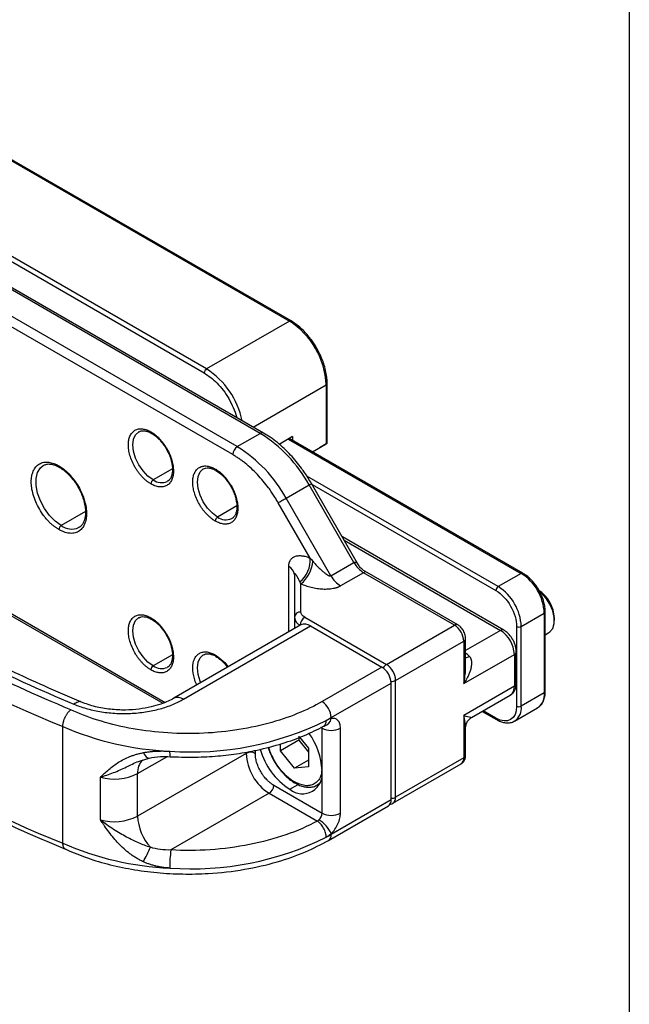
# Model space of a CAD drawing. Header units: millimetres. Extents: x 19 to 819, y 19 to 629.
# Tile 12 of 13: x 725 to 819, y 363 to 515. Entities that reach past the tile are written whole.
import ezdxf

# ---------------------------------------------------------------- set-up
doc = ezdxf.new("R2010")
doc.units = ezdxf.units.MM
doc.header["$LTSCALE"] = 3
doc.layers.add('TEXT', color=140, linetype='Continuous', lineweight=25)

msp = doc.modelspace()

# ---------------------------------------------------------------- linework, layer by layer
for p, q in [((723.076, 493.642), (766.916, 468.333)), ((767.166, 468.358), (723.293, 493.686)), ((754.188, 460.986), (710.348, 486.294)), ((709.883, 485.746), (753.835, 460.373)), ((762.444, 451.077), (707.799, 482.622)), ((762.944, 451.126), (708.299, 482.672)), ((758.908, 449.036), (704.612, 480.38)), ((758.201, 447.811), (703.905, 479.156)), ((766.916, 468.333), (754.188, 460.986)), ((771.497, 463.447), (771.1, 464.216)), ((772.719, 458.748), (772.72, 458.739)), ((772.72, 449.556), (772.72, 458.739)), ((761.341, 452.051), (772.573, 458.535)), ((772.573, 458.535), (772.573, 449.472)), ((758.908, 449.036), (762.444, 451.077)), ((767.411, 450.575), (765.363, 449.392)), ((766.775, 450.207), (802.546, 429.557)), ((802.796, 429.582), (766.921, 450.292)), ((767.411, 450.575), (767.411, 450.009)), ((770.457, 448.25), (772.573, 449.472)), ((770.458, 448.25), (771.512, 448.859)), ((772.573, 449.472), (771.512, 448.859)), ((729.085, 446.156), (729.147, 446.191)), ((748.933, 445.632), (745.977, 443.926)), ((799.01, 427.516), (769.601, 444.494)), ((766.408, 441.119), (769.944, 443.16)), ((776.822, 431.246), (769.944, 443.16)), ((777.548, 430.834), (770.31, 443.371)), ((770.399, 443.217), (798.657, 426.904)), ((773.287, 429.204), (766.408, 441.119)), ((735.569, 439.058), (731.835, 436.902)), ((758.832, 439.917), (755.877, 438.211)), ((770.121, 431.899), (765.201, 440.422)), ((697.615, 438.355), (747.456, 409.582)), ((699.334, 437.701), (747.802, 409.721)), ((734.585, 436.63), (734.523, 436.596)), ((799.864, 420.829), (775.056, 435.151)), ((775.348, 434.644), (799.364, 420.78)), ((766.807, 420.553), (766.807, 430.595)), ((773.287, 429.204), (776.822, 431.246)), ((792.793, 421.647), (778.479, 429.91)), ((767.686, 429.37), (767.686, 422.804)), ((778.322, 429.662), (774.787, 427.621)), ((792.293, 421.597), (778.322, 429.662)), ((802.546, 429.557), (799.01, 427.516)), ((768.686, 423.621), (768.686, 427.926)), ((767.686, 422.804), (767.686, 421.06)), ((769.271, 422.804), (781.828, 415.556)), ((802.546, 421.392), (806.081, 423.433)), ((806.081, 423.433), (806.081, 411.185)), ((806.228, 423.644), (806.228, 423.637)), ((806.228, 411.389), (806.228, 423.637)), ((807.637, 422.289), (807.637, 422.697)), ((768.661, 421.623), (749.143, 410.356)), ((750.642, 410.207), (770.16, 421.475)), ((768.564, 421.58), (768.575, 421.574)), ((768.564, 421.568), (768.564, 421.58)), ((770.16, 421.475), (781.121, 415.147)), ((781.828, 415.556), (792.293, 421.597)), ((799.364, 420.78), (794, 417.683)), ((801.839, 421.392), (801.839, 409.144)), ((802.546, 409.144), (802.546, 421.392)), ((794, 415.307), (794, 419.556)), ((806.228, 420.123), (806.808, 420.458)), ((783.242, 413.106), (793.707, 419.148)), ((793.707, 419.148), (793.707, 412.615)), ((748.933, 417.053), (745.977, 415.347)), ((793.707, 412.615), (801.485, 417.105)), ((801.485, 417.105), (801.485, 412.206)), ((801.778, 412.614), (801.778, 417.514)), ((781.121, 415.147), (771.928, 409.841)), ((773.342, 407.391), (782.535, 412.698)), ((782.535, 394.734), (782.535, 412.698)), ((783.242, 395.142), (783.242, 413.106)), ((801.485, 412.206), (793.707, 407.716)), ((794.905, 407.393), (800.864, 410.833)), ((806.081, 411.185), (802.546, 409.144)), ((801.51, 406.855), (805.046, 408.896)), ((805.046, 408.896), (804.987, 408.863)), ((773.342, 407.251), (773.342, 407.391)), ((793.707, 407.716), (793.707, 401.184)), ((796.56, 408.348), (798.76, 407.078)), ((798.657, 407.307), (796.706, 408.433)), ((732.095, 388.067), (732.095, 406.031)), ((771.928, 405.758), (771.759, 405.856)), ((771.928, 399.226), (771.928, 405.758)), ((774.757, 392.693), (774.757, 405.758)), ((794, 401.592), (794, 405.841)), ((801.51, 406.855), (801.451, 406.822)), ((768.357, 404.531), (768.357, 403.931)), ((768.48, 404.379), (769.842, 402.684)), ((768.357, 403.931), (765.529, 402.299)), ((765.529, 402.299), (765.529, 403.335)), ((768.357, 403.931), (769.842, 402.084)), ((769.842, 402.684), (769.842, 399.808)), ((760.261, 401.879), (743.576, 392.246)), ((743.576, 398.779), (748.079, 401.378)), ((743.863, 400.71), (745.334, 401.172)), ((760.261, 402.093), (760.261, 401.879)), ((761.675, 402.348), (761.675, 401.879)), ((767.686, 399.616), (765.529, 402.299)), ((793.707, 401.184), (783.242, 395.142)), ((769.842, 400.861), (767.686, 399.616)), ((769.842, 399.808), (767.686, 399.616)), ((782.828, 394.227), (793.293, 400.268)), ((737.859, 391.69), (737.859, 398.222)), ((743.576, 392.246), (743.576, 398.779)), ((771.928, 392.693), (771.928, 399.226)), ((764.504, 396.98), (771.928, 392.693)), ((766.978, 396.367), (768.235, 397.093)), ((771.218, 397.025), (771.044, 396.935)), ((771.556, 397.266), (771.218, 397.025)), ((771.218, 397.025), (771.527, 397.204)), ((763.796, 395.755), (748.7, 387.04)), ((763.796, 395.755), (771.209, 391.476)), ((772.928, 388.512), (782.12, 393.818)), ((782.535, 394.734), (773.342, 389.427)), ((773.342, 389.427), (773.342, 389.567))]:
    msp.add_line(p, q)
at = {"flags": 128}
for points in [[(745.977, 443.926), (745.172, 444.513), (744.422, 445.305), (743.777, 446.248), (743.283, 447.278), (742.972, 448.324), (742.866, 449.315), (742.972, 450.183), (743.283, 450.87), (743.777, 451.329), (743.806, 451.345)], [(731.835, 436.902), (730.905, 437.57), (730.028, 438.46), (729.256, 439.52), (728.635, 440.69), (728.199, 441.9), (727.975, 443.081), (727.975, 444.163), (728.199, 445.085), (728.635, 445.792), (729.085, 446.156)], [(755.877, 438.211), (755.072, 438.798), (754.321, 439.59), (753.677, 440.533), (753.182, 441.563), (752.872, 442.609), (752.766, 443.6), (752.872, 444.469), (753.182, 445.156), (753.677, 445.614), (753.705, 445.63)], [(769.944, 443.16), (770.072, 443.234), (770.176, 443.294), (770.252, 443.338), (770.297, 443.364), (770.31, 443.371)], [(765.201, 440.422), (765.312, 440.486), (765.446, 440.563), (765.598, 440.651), (765.762, 440.745), (765.931, 440.843), (766.099, 440.941), (766.261, 441.034), (766.408, 441.119)], [(806.808, 420.458), (806.946, 420.549), (807.381, 421.08), (807.608, 421.841), (807.608, 422.771), (807.381, 423.794), (806.946, 424.827), (806.338, 425.787), (805.606, 426.596), (805.108, 426.997)], [(745.977, 415.347), (745.172, 415.934), (744.422, 416.726), (743.777, 417.669), (743.283, 418.699), (742.972, 419.745), (742.866, 420.736), (742.972, 421.604), (743.283, 422.292), (743.777, 422.75), (743.806, 422.766)], [(753.28, 412.744), (753.182, 412.984), (752.872, 414.03), (752.766, 415.021), (752.872, 415.89), (753.182, 416.577), (753.677, 417.035), (753.705, 417.051)], [(771.91, 405.933), (771.92, 405.878), (771.928, 405.758)], [(744.469, 402.003), (744.6, 401.752), (744.74, 401.539), (744.885, 401.371), (745.03, 401.251), (745.173, 401.183), (745.308, 401.169), (745.336, 401.173)]]:
    msp.add_lwpolyline(points, dxfattribs=at)
for centre, radius, start, end in [((767.062, 468.135), 0.246, 64.96265, 126.29998), ((760.291, 457.976), 12.294, 2.60548, 57.39452), ((754.602, 460.338), 0.768, 122.60548, 177.39452), ((747.334, 450.436), 12.581, 11.903, 56.98478), ((772.469, 458.764), 0.251, 294.37466, 354.3052), ((745.868, 451.288), 0.245, 173.61378, 235.94862), ((762.734, 450.696), 0.479, 63.70022, 127.28776), ((750.991, 432.716), 21.639, 28.85561, 58.04533), ((759.736, 447.741), 1.537, 122.60548, 177.39452), ((747.455, 430.675), 21.639, 28.85561, 58.04533), ((731.725, 446.061), 0.245, 173.5667, 236.47332), ((755.767, 445.573), 0.245, 173.61378, 235.94862), ((746.391, 443.279), 0.768, 122.60548, 177.39452), ((747.27, 445.733), 2.222, 234.41349, 293.29469), ((821.789, 626.726), 238.225, 232.12303, 247.88234), ((756.291, 437.564), 0.768, 122.60548, 177.39452), ((757.17, 440.018), 2.222, 234.41349, 293.29469), ((732.249, 436.255), 0.768, 122.60548, 177.39452), ((733.443, 439.062), 2.692, 233.33525, 293.66236), ((765.866, 431.605), 4.266, 308.37899, 3.94894), ((765.301, 431.927), 5.241, 310.22699, 354.59485), ((766.184, 429.22), 1.509, 5.6948, 65.62534), ((780.613, 433.334), 4.328, 208.85561, 238.04533), ((777.077, 431.293), 4.328, 208.85561, 238.04533), ((802.691, 429.36), 0.245, 63.71251, 126.41314), ((798.405, 423.084), 7.684, 2.60548, 57.39452), ((799.424, 426.869), 0.768, 122.60548, 177.39452), ((794.87, 421.043), 7.684, 2.60548, 57.39452), ((802.309, 422.479), 5.332, 2.34547, 57.65453), ((745.868, 422.709), 0.245, 173.61378, 235.94862), ((768.602, 422.702), 0.922, 84.81742, 173.64866), ((769.187, 422.954), 1.509, 185.6948, 245.62534), ((770.099, 421.51), 1.537, 122.60548, 177.39452), ((805.978, 423.662), 0.251, 294.37466, 354.3052), ((769.282, 420.248), 1.509, 54.38242, 114.30712), ((792.584, 421.201), 0.492, 64.48316, 126.34365), ((790.637, 419.008), 3.074, 2.60548, 57.39452), ((799.655, 420.384), 0.491, 64.38545, 126.35251), ((796.88, 416.896), 4.61, 2.60548, 57.39452), ((802.192, 422.075), 0.769, 242.60967, 297.39033), ((822.49, 609.977), 239.615, 232.16902, 247.83636), ((793.51, 419.598), 0.492, 293.66673, 355.31074), ((755.767, 416.994), 0.245, 173.61378, 235.94862), ((791.631, 414.139), 3.967, 42.49992, 53.32834), ((793.515, 418.481), 1.961, 284.55717, 302.06658), ((801.288, 417.555), 0.491, 293.63114, 355.7027), ((746.391, 414.7), 0.768, 122.60548, 177.39452), ((747.27, 417.154), 2.222, 234.41349, 293.29469), ((779.464, 412.558), 3.074, 2.60548, 57.39452), ((782.606, 414.317), 1.463, 122.14012, 151.47823), ((780.171, 412.966), 3.074, 2.60548, 57.39452), ((782.558, 414.4), 1.463, 268.52118, 297.85482), ((800.015, 412.044), 1.479, 305.01333, 6.29885), ((801.278, 412.664), 0.503, 294.37466, 354.3052), ((749.763, 408.979), 1.51, 54.3954, 114.15827), ((803.703, 410.882), 2.398, 304.05635, 7.25583), ((805.984, 411.409), 0.244, 293.52771, 356.85632), ((770.272, 407.252), 3.074, 2.60548, 57.39452), ((800.167, 408.841), 2.398, 304.05635, 7.25583), ((802.192, 409.826), 0.769, 242.60967, 297.39033), ((771.929, 407.491), 1.434, 283.33269, 350.39242), ((758.337, 433.391), 30.019, 298.30984, 299.99014), ((798.909, 407.282), 0.253, 174.49825, 232.95231), ((750.465, 447.92), 45.741, 246.32038, 267.55594), ((751.841, 448.755), 46.653, 265.91131, 296.38527), ((773.342, 408.487), 3.074, 242.60967, 297.39033), ((761.473, 398.808), 10.464, 2.28924, 36.32546), ((750.675, 401.994), 2.172, 173.99783, 196.59418), ((760.968, 400.514), 1.537, 62.60967, 117.39033), ((767.937, 402.228), 7.684, 182.60548, 237.39452), ((772.855, 405.503), 10.862, 195.92704, 237.2494), ((792.727, 401.075), 0.986, 305.01333, 6.29885), ((793.5, 401.642), 0.503, 294.37466, 354.3052), ((746.307, 398.965), 2.737, 135.18946, 183.90319), ((740.013, 405.745), 7.824, 254.025, 297.09147), ((768.911, 398.736), 3.057, 230.79671, 9.21404), ((762.968, 397.049), 1.537, 302.60548, 357.39452), ((767.889, 397.491), 0.204, 174.63406, 231.43454), ((782.564, 396.416), 1.443, 268.8559, 298.04024), ((782.239, 395.044), 1.008, 306.03774, 5.59071), ((781.555, 394.626), 0.986, 305.01333, 6.29885), ((740.013, 399.212), 7.824, 254.025, 297.09147), ((751.31, 392.619), 7.743, 182.75556, 221.85559), ((770.366, 392.773), 1.564, 314.21523, 357.09954), ((773.342, 395.423), 3.074, 242.60967, 297.39033), ((769.045, 387.574), 4.737, 24.88343, 59.39581), ((751.841, 430.791), 46.653, 265.91131, 296.38527), ((758.337, 415.427), 30.019, 298.30984, 299.99014), ((772.341, 389.329), 1.006, 305.70619, 5.61967), ((750.465, 429.956), 45.741, 246.32038, 267.55594), ((716.472, 400.102), 31.704, 332.01629, 336.48522), ((769.39, 384.261), 20.876, 172.35048, 180.01055)]:
    msp.add_arc(centre, radius, start, end)
msp.add_ellipse((772.22, 449.268), major_axis=(0.5, 0.289), ratio=0.0000704, start_param=5.4977465, end_param=7.0685428)
for points, knots in [([(770.043, 465.776), (770.013, 465.815), (769.791, 466.106), (769.339, 466.613), (768.668, 467.278), (767.94, 467.861), (767.43, 468.227), (767.168, 468.357), (767.166, 468.358)], [0, 0, 0, 0, 0.0351676, 0.2634734, 0.496956, 0.7440029, 0.9981924, 1, 1, 1, 1]), ([(771.1, 464.216), (770.845, 464.632), (770.514, 465.173), (770.131, 465.663), (770.043, 465.776)], [0, 0, 0, 0, 0.7686433, 1, 1, 1, 1]), ([(771.918, 462.523), (771.843, 462.715), (771.721, 463.028), (771.559, 463.33), (771.497, 463.447)], [0, 0, 0, 0, 0.6138508, 1, 1, 1, 1]), ([(772.706, 458.747), (772.705, 458.986), (772.702, 459.547), (772.553, 460.494), (772.307, 461.454), (772.084, 462.135), (771.946, 462.457), (771.918, 462.523)], [0, 0, 0, 0, 0.2023625, 0.4752668, 0.7485535, 0.9489815, 1, 1, 1, 1]), ([(753.835, 460.373), (754.502, 459.906), (755.529, 459.188), (756.761, 457.712), (757.619, 456.429), (758.274, 455.06), (758.711, 454.055), (758.779, 453.57), (758.785, 453.527)], [0, 0, 0, 0, 0.3097103, 0.4764328, 0.6466933, 0.8169539, 0.9836763, 1, 1, 1, 1]), ([(745.624, 443.313), (745.569, 443.346), (745.46, 443.411), (745.296, 443.519), (745.135, 443.634), (744.974, 443.757), (744.815, 443.888), (744.658, 444.028), (744.502, 444.175), (744.29, 444.388), (744.027, 444.677), (743.723, 445.059), (743.435, 445.467), (743.081, 446.04), (742.706, 446.789), (742.388, 447.684), (742.199, 448.537), (742.139, 449.326), (742.199, 450.046), (742.388, 450.681), (742.706, 451.208), (743.156, 451.588), (743.62, 451.755), (744.027, 451.795), (744.342, 451.779), (744.665, 451.72), (744.986, 451.621), (745.307, 451.489), (745.518, 451.373), (745.624, 451.316)], [0, 0, 0, 0, 0.0151281, 0.0301566, 0.0451186, 0.0600477, 0.074978, 0.0899432, 0.1049769, 0.1201124, 0.1522752, 0.1844721, 0.2173192, 0.2502013, 0.3158425, 0.3801196, 0.4400752, 0.5000653, 0.5600208, 0.6200109, 0.684288, 0.7499293, 0.8155705, 0.8477332, 0.8799302, 0.9108054, 0.9417147, 0.9708487, 1, 1, 1, 1]), ([(743.812, 451.324), (743.914, 451.378), (744.135, 451.496), (744.585, 451.507), (745.111, 451.381), (745.5, 451.236), (745.708, 451.094), (745.728, 451.08)], [0, 0, 0, 0, 0.22682903, 0.49257651, 0.73770423, 0.97471271, 1, 1, 1, 1]), ([(745.624, 451.316), (745.679, 451.283), (745.788, 451.218), (745.951, 451.11), (746.113, 450.995), (746.273, 450.872), (746.432, 450.741), (746.59, 450.601), (746.746, 450.454), (746.958, 450.241), (747.22, 449.952), (747.525, 449.57), (747.812, 449.162), (748.166, 448.589), (748.542, 447.84), (748.86, 446.945), (749.048, 446.092), (749.109, 445.303), (749.049, 444.583), (748.86, 443.948), (748.541, 443.421), (748.091, 443.041), (747.628, 442.874), (747.22, 442.834), (746.906, 442.85), (746.583, 442.909), (746.262, 443.008), (745.941, 443.14), (745.73, 443.256), (745.624, 443.313)], [0, 0, 0, 0, 0.0151281, 0.0301566, 0.0451186, 0.0600477, 0.074978, 0.0899432, 0.1049769, 0.1201124, 0.1522752, 0.1844721, 0.2173192, 0.2502013, 0.3158425, 0.3801196, 0.4400752, 0.5000653, 0.5600208, 0.6200109, 0.684288, 0.7499293, 0.8155705, 0.8477332, 0.8799302, 0.9108054, 0.9417147, 0.9708487, 1, 1, 1, 1]), ([(745.728, 451.08), (745.931, 450.961), (746.166, 450.824), (746.394, 450.614), (746.424, 450.586)], [0, 0, 0, 0, 0.867797, 1, 1, 1, 1]), ([(770.31, 443.37), (769.964, 443.941), (769.478, 444.742), (768.679, 445.857), (767.968, 446.769), (767.078, 447.784), (766.108, 448.762), (765.061, 449.677), (764, 450.484), (763.284, 450.915), (762.943, 451.12)], [0, 0, 0, 0, 0.1742178, 0.244749, 0.3612648, 0.4812826, 0.6090531, 0.7412769, 0.8767039, 1, 1, 1, 1]), ([(746.424, 450.586), (746.563, 450.466), (746.834, 450.232), (747.232, 449.789), (747.628, 449.282), (747.869, 448.888), (747.995, 448.683)], [0, 0, 0, 0, 0.2390693, 0.4647686, 0.7210833, 1, 1, 1, 1]), ([(747.995, 448.683), (748.163, 448.364), (748.4, 447.917), (748.647, 447.245), (748.787, 446.79), (748.836, 446.483), (748.853, 446.38)], [0, 0, 0, 0, 0.4188573, 0.5870571, 0.8612508, 1, 1, 1, 1]), ([(731.482, 436.29), (731.43, 436.32), (731.326, 436.381), (731.171, 436.481), (731.017, 436.587), (730.863, 436.698), (730.625, 436.881), (730.308, 437.151), (729.912, 437.535), (729.527, 437.96), (729.028, 438.585), (728.46, 439.444), (727.909, 440.546), (727.515, 441.651), (727.288, 442.696), (727.215, 443.652), (727.288, 444.524), (727.515, 445.306), (727.909, 445.957), (728.46, 446.422), (729.028, 446.627), (729.527, 446.675), (729.912, 446.655), (730.307, 446.583), (730.659, 446.476), (730.965, 446.353), (731.223, 446.233), (731.395, 446.136), (731.482, 446.088)], [0, 0, 0, 0, 0.011673, 0.0233248, 0.034971, 0.0466273, 0.0583094, 0.0891915, 0.1201015, 0.1522713, 0.184469, 0.2501183, 0.3157676, 0.3800526, 0.4417717, 0.5000028, 0.5582339, 0.6199531, 0.6842381, 0.7498873, 0.8155366, 0.8477064, 0.8799042, 0.9107863, 0.9416963, 0.9611367, 0.9805471, 1, 1, 1, 1]), ([(765.201, 440.422), (765.136, 440.534), (765.005, 440.758), (764.802, 441.09), (764.595, 441.418), (764.383, 441.742), (764.166, 442.062), (763.944, 442.377), (763.524, 442.955), (762.884, 443.77), (761.996, 444.767), (761.07, 445.684), (760.279, 446.368), (759.64, 446.864), (759.162, 447.206), (758.682, 447.525), (758.362, 447.716), (758.201, 447.811)], [0, 0, 0, 0, 0.0354366, 0.0708067, 0.1061377, 0.141457, 0.1767919, 0.2121699, 0.2476181, 0.3737891, 0.5000081, 0.626179, 0.752398, 0.814363, 0.8761871, 0.9380172, 1, 1, 1, 1]), ([(729.147, 446.169), (729.294, 446.238), (729.592, 446.378), (730.161, 446.384), (730.785, 446.24), (731.268, 446.053), (731.538, 445.879), (731.586, 445.848)], [0, 0, 0, 0, 0.244009, 0.4914178, 0.7241766, 0.9508152, 1, 1, 1, 1]), ([(731.482, 446.088), (731.533, 446.058), (731.637, 445.997), (731.792, 445.897), (731.947, 445.792), (732.101, 445.68), (732.338, 445.497), (732.656, 445.227), (733.051, 444.843), (733.437, 444.418), (733.936, 443.794), (734.503, 442.934), (735.054, 441.832), (735.448, 440.727), (735.675, 439.682), (735.748, 438.726), (735.675, 437.854), (735.448, 437.072), (735.054, 436.421), (734.503, 435.956), (733.936, 435.751), (733.437, 435.703), (733.051, 435.723), (732.656, 435.795), (732.304, 435.903), (731.998, 436.025), (731.741, 436.146), (731.568, 436.242), (731.482, 436.29)], [0, 0, 0, 0, 0.011673, 0.0233248, 0.034971, 0.0466273, 0.0583094, 0.0891915, 0.1201015, 0.1522713, 0.184469, 0.2501183, 0.3157676, 0.3800526, 0.4417717, 0.5000028, 0.5582339, 0.6199531, 0.6842381, 0.7498873, 0.8155366, 0.8477064, 0.8799042, 0.9107863, 0.9416963, 0.9611367, 0.9805471, 1, 1, 1, 1]), ([(731.586, 445.848), (731.752, 445.753), (732.033, 445.593), (732.31, 445.351), (732.422, 445.252)], [0, 0, 0, 0, 0.5932812, 1, 1, 1, 1]), ([(732.422, 445.252), (732.542, 445.156), (732.838, 444.92), (733.267, 444.464), (733.739, 443.894), (734.112, 443.363), (734.329, 442.998), (734.402, 442.875)], [0, 0, 0, 0, 0.1619641, 0.3987122, 0.6073167, 0.867496, 1, 1, 1, 1]), ([(748.853, 446.38), (748.873, 446.276), (748.935, 445.954), (748.953, 445.453), (748.906, 444.898), (748.774, 444.419), (748.559, 444.035), (748.355, 443.794), (748.187, 443.731), (748.143, 443.714)], [0, 0, 0, 0, 0.0768141, 0.2376441, 0.4010516, 0.5674291, 0.7402284, 0.9309401, 1, 1, 1, 1]), ([(755.523, 437.599), (755.468, 437.631), (755.359, 437.696), (755.196, 437.804), (755.034, 437.919), (754.874, 438.042), (754.715, 438.174), (754.558, 438.313), (754.402, 438.46), (754.19, 438.673), (753.927, 438.963), (753.622, 439.344), (753.335, 439.752), (752.981, 440.325), (752.606, 441.075), (752.287, 441.969), (752.099, 442.822), (752.038, 443.611), (752.099, 444.331), (752.287, 444.967), (752.606, 445.493), (753.056, 445.873), (753.519, 446.04), (753.927, 446.08), (754.241, 446.064), (754.564, 446.005), (754.886, 445.906), (755.206, 445.774), (755.418, 445.659), (755.523, 445.601)], [0, 0, 0, 0, 0.0151281, 0.0301566, 0.0451186, 0.0600477, 0.074978, 0.0899432, 0.1049769, 0.1201124, 0.1522752, 0.1844721, 0.2173192, 0.2502013, 0.3158425, 0.3801196, 0.4400752, 0.5000653, 0.5600208, 0.6200109, 0.684288, 0.7499293, 0.8155705, 0.8477332, 0.8799302, 0.9108054, 0.9417147, 0.9708487, 1, 1, 1, 1]), ([(753.712, 445.609), (753.813, 445.663), (754.035, 445.781), (754.484, 445.793), (755.011, 445.666), (755.4, 445.521), (755.607, 445.379), (755.627, 445.365)], [0, 0, 0, 0, 0.226829, 0.4925765, 0.7377042, 0.9747127, 1, 1, 1, 1]), ([(755.523, 445.601), (755.578, 445.568), (755.687, 445.503), (755.851, 445.396), (756.012, 445.28), (756.173, 445.157), (756.332, 445.026), (756.489, 444.887), (756.645, 444.739), (756.857, 444.527), (757.12, 444.237), (757.425, 443.855), (757.712, 443.447), (758.066, 442.874), (758.441, 442.125), (758.759, 441.23), (758.948, 440.377), (759.008, 439.588), (758.948, 438.868), (758.759, 438.233), (758.441, 437.706), (757.991, 437.326), (757.527, 437.159), (757.12, 437.119), (756.805, 437.136), (756.482, 437.195), (756.161, 437.293), (755.84, 437.425), (755.629, 437.541), (755.523, 437.599)], [0, 0, 0, 0, 0.0151281, 0.0301566, 0.0451186, 0.0600477, 0.074978, 0.0899432, 0.1049769, 0.1201124, 0.1522752, 0.1844721, 0.2173192, 0.2502013, 0.3158425, 0.3801196, 0.4400752, 0.5000653, 0.5600208, 0.6200109, 0.684288, 0.7499293, 0.8155705, 0.8477332, 0.8799302, 0.9108054, 0.9417147, 0.9708487, 1, 1, 1, 1]), ([(755.627, 445.365), (755.831, 445.246), (756.065, 445.109), (756.293, 444.899), (756.324, 444.871)], [0, 0, 0, 0, 0.867797, 1, 1, 1, 1]), ([(756.324, 444.871), (756.463, 444.751), (756.734, 444.517), (757.131, 444.074), (757.528, 443.567), (757.769, 443.173), (757.894, 442.968)], [0, 0, 0, 0, 0.2390693, 0.4647686, 0.7210833, 1, 1, 1, 1]), ([(734.402, 442.875), (734.593, 442.519), (734.86, 442.019), (735.151, 441.264), (735.305, 440.811), (735.366, 440.516), (735.378, 440.457)], [0, 0, 0, 0, 0.44881, 0.6293582, 0.9247538, 1, 1, 1, 1]), ([(757.894, 442.968), (758.063, 442.649), (758.3, 442.202), (758.546, 441.53), (758.686, 441.075), (758.736, 440.768), (758.752, 440.665)], [0, 0, 0, 0, 0.4188573, 0.5870571, 0.8612508, 1, 1, 1, 1]), ([(733.305, 408.583), (727.944, 410.827), (722.719, 413.199), (712.595, 418.184), (707.697, 420.796), (698.274, 426.236), (693.749, 429.063), (685.115, 434.908), (681.005, 437.924), (677.119, 441.019)], [0, 0, 0, 0, 0.25, 0.25, 0.5, 0.5, 0.75, 0.75, 1, 1, 1, 1]), ([(678.613, 441.305), (682.44, 438.269), (686.484, 435.31), (694.973, 429.575), (699.419, 426.799), (708.673, 421.457), (713.482, 418.89), (723.416, 413.989), (728.542, 411.655), (733.801, 409.446)], [0, 0, 0, 0, 0.25, 0.25, 0.5, 0.5, 0.75, 0.75, 1, 1, 1, 1]), ([(734.961, 409.763), (733.041, 410.583), (729.379, 412.149), (724.295, 414.487), (719.82, 416.643), (715.939, 418.601), (712.624, 420.34), (709.849, 421.845), (707.564, 423.12), (705.718, 424.174), (704.273, 425.015), (703.243, 425.623), (702.407, 426.121), (701.552, 426.635), (700.442, 427.31), (698.718, 428.373), (696.27, 429.92), (693.01, 432.056), (689.216, 434.656), (684.933, 437.737), (682.027, 439.999), (680.48, 441.203)], [0, 0, 0, 0, 0.0924941, 0.1764063, 0.2516706, 0.3182405, 0.3760847, 0.4251838, 0.4658106, 0.4992965, 0.5258109, 0.5453808, 0.5564538, 0.5724183, 0.5932729, 0.6190154, 0.6703609, 0.7341859, 0.8104495, 0.8990866, 1, 1, 1, 1]), ([(735.378, 440.457), (735.42, 440.277), (735.522, 439.845), (735.585, 439.193), (735.576, 438.518), (735.473, 437.91), (735.286, 437.382), (735.001, 436.959), (734.754, 436.696), (734.56, 436.63), (734.524, 436.617)], [0, 0, 0, 0, 0.0960434, 0.2304828, 0.3674695, 0.5064035, 0.6482122, 0.7967136, 0.9617607, 1, 1, 1, 1]), ([(758.752, 440.665), (758.772, 440.561), (758.835, 440.239), (758.853, 439.738), (758.806, 439.183), (758.674, 438.704), (758.458, 438.32), (758.255, 438.08), (758.087, 438.016), (758.042, 437.999)], [0, 0, 0, 0, 0.0768141, 0.2376441, 0.4010516, 0.5674291, 0.7402284, 0.9309401, 1, 1, 1, 1]), ([(766.807, 430.595), (766.808, 430.641), (766.809, 430.733), (766.82, 430.865), (766.838, 430.992), (766.863, 431.114), (766.895, 431.23), (766.934, 431.342), (766.98, 431.449), (767.093, 431.664), (767.325, 431.941), (767.744, 432.181), (768.258, 432.298), (768.744, 432.286), (769.154, 432.219), (769.468, 432.141), (769.791, 432.037), (770.011, 431.945), (770.121, 431.899)], [0, 0, 0, 0, 0.02556522, 0.05104004, 0.07651466, 0.10207927, 0.12782314, 0.15383366, 0.18019558, 0.20699034, 0.3240022, 0.44862655, 0.58113726, 0.72134022, 0.78964911, 0.85867034, 0.92869452, 1, 1, 1, 1]), ([(770.121, 431.899), (770.187, 431.823), (770.319, 431.669), (770.452, 431.512), (770.518, 431.434)], [0, 0, 0, 0, 0.496452, 1, 1, 1, 1]), ([(770.518, 431.434), (770.6, 431.338), (770.755, 431.157), (770.984, 430.902), (771.193, 430.676), (771.475, 430.384), (771.818, 430.051), (772.224, 429.696), (772.577, 429.432), (772.845, 429.273), (773.023, 429.203), (773.128, 429.179), (773.218, 429.176), (773.265, 429.195), (773.287, 429.204)], [0, 0, 0, 0, 0.1031171, 0.1967304, 0.280844, 0.3554634, 0.5289668, 0.6699525, 0.7933688, 0.8860743, 0.9214781, 0.9513889, 0.9769587, 1, 1, 1, 1]), ([(776.822, 431.246), (776.868, 431.265), (776.965, 431.306), (777.119, 431.281), (777.274, 431.189), (777.426, 431.043), (777.496, 430.896), (777.53, 430.824)], [0, 0, 0, 0, 0.15303323, 0.32154937, 0.52401758, 0.76737994, 1, 1, 1, 1]), ([(778.479, 429.91), (778.271, 430.052), (777.894, 430.31), (777.649, 430.682), (777.539, 430.85)], [0, 0, 0, 0, 0.5501302, 1, 1, 1, 1]), ([(778.479, 429.91), (778.497, 429.896), (778.528, 429.87), (778.512, 429.809), (778.448, 429.741), (778.363, 429.687), (778.322, 429.662)], [0, 0, 0, 0, 0.3170168, 0.5809255, 0.800541, 1, 1, 1, 1]), ([(768.514, 428.261), (768.483, 428.327), (768.425, 428.453), (768.341, 428.624), (768.266, 428.772), (768.167, 428.959), (768.052, 429.161), (767.925, 429.354), (767.823, 429.474), (767.756, 429.517), (767.718, 429.506), (767.7, 429.48), (767.688, 429.437), (767.686, 429.392), (767.686, 429.37)], [0, 0, 0, 0, 0.1031171, 0.1967304, 0.280844, 0.3554634, 0.5289668, 0.6699525, 0.7933688, 0.8860743, 0.9214781, 0.9513889, 0.9769587, 1, 1, 1, 1]), ([(804.535, 428.038), (804.459, 428.131), (804.228, 428.415), (803.806, 428.841), (803.299, 429.272), (802.954, 429.478), (802.795, 429.573)], [0, 0, 0, 0, 0.1450238, 0.4421568, 0.7438717, 1, 1, 1, 1]), ([(768.686, 427.926), (768.655, 427.982), (768.593, 428.096), (768.54, 428.206), (768.514, 428.261)], [0, 0, 0, 0, 0.496452, 1, 1, 1, 1]), ([(774.787, 427.621), (774.746, 427.598), (774.664, 427.553), (774.534, 427.49), (774.397, 427.432), (774.254, 427.378), (774.105, 427.329), (773.949, 427.284), (773.787, 427.244), (773.432, 427.169), (772.843, 427.098), (772.007, 427.099), (771.135, 427.188), (770.417, 427.335), (769.86, 427.487), (769.457, 427.616), (769.063, 427.762), (768.812, 427.871), (768.686, 427.926)], [0, 0, 0, 0, 0.0255652, 0.05104, 0.0765147, 0.1020793, 0.1278231, 0.1538337, 0.1801956, 0.2069903, 0.3240022, 0.4486265, 0.5811373, 0.7213402, 0.7896491, 0.8586703, 0.9286945, 1, 1, 1, 1]), ([(798.657, 426.904), (799.501, 426.416), (800.31, 425.562), (801.504, 423.495), (801.839, 422.367), (801.839, 421.392)], [0, 0, 0, 0, 0.5, 0.5, 1, 1, 1, 1]), ([(805.229, 427.023), (805.029, 427.351), (804.812, 427.706), (804.554, 428.014), (804.535, 428.038)], [0, 0, 0, 0, 0.9252241, 1, 1, 1, 1]), ([(805.708, 426.039), (805.693, 426.08), (805.567, 426.416), (805.387, 426.739), (805.229, 427.023)], [0, 0, 0, 0, 0.121683, 1, 1, 1, 1]), ([(806.217, 423.643), (806.216, 423.817), (806.213, 424.238), (806.091, 424.885), (805.918, 425.514), (805.774, 425.875), (805.708, 426.039)], [0, 0, 0, 0, 0.2307334, 0.5560945, 0.7988958, 1, 1, 1, 1]), ([(745.624, 414.735), (745.569, 414.767), (745.46, 414.832), (745.296, 414.94), (745.135, 415.055), (744.974, 415.178), (744.815, 415.309), (744.658, 415.449), (744.502, 415.596), (744.29, 415.809), (744.027, 416.098), (743.723, 416.48), (743.435, 416.888), (743.081, 417.461), (742.706, 418.211), (742.388, 419.105), (742.199, 419.958), (742.139, 420.747), (742.199, 421.467), (742.388, 422.102), (742.706, 422.629), (743.156, 423.009), (743.62, 423.176), (744.027, 423.216), (744.342, 423.2), (744.665, 423.141), (744.986, 423.042), (745.307, 422.91), (745.518, 422.794), (745.624, 422.737)], [0, 0, 0, 0, 0.0151281, 0.0301566, 0.0451186, 0.0600477, 0.074978, 0.0899432, 0.1049769, 0.1201124, 0.1522752, 0.1844721, 0.2173192, 0.2502013, 0.3158425, 0.3801196, 0.4400752, 0.5000653, 0.5600208, 0.6200109, 0.684288, 0.7499293, 0.8155705, 0.8477332, 0.8799302, 0.9108054, 0.9417147, 0.9708487, 1, 1, 1, 1]), ([(743.812, 422.745), (743.914, 422.799), (744.135, 422.917), (744.585, 422.928), (745.111, 422.802), (745.5, 422.657), (745.708, 422.515), (745.728, 422.501)], [0, 0, 0, 0, 0.226829, 0.4925765, 0.7377042, 0.9747127, 1, 1, 1, 1]), ([(745.624, 422.737), (745.679, 422.704), (745.788, 422.639), (745.951, 422.531), (746.113, 422.416), (746.273, 422.293), (746.432, 422.162), (746.59, 422.022), (746.746, 421.875), (746.958, 421.662), (747.22, 421.373), (747.525, 420.991), (747.812, 420.583), (748.166, 420.01), (748.542, 419.261), (748.86, 418.366), (749.048, 417.513), (749.109, 416.724), (749.049, 416.004), (748.86, 415.369), (748.541, 414.842), (748.091, 414.462), (747.628, 414.295), (747.22, 414.255), (746.906, 414.271), (746.583, 414.33), (746.262, 414.429), (745.941, 414.561), (745.73, 414.677), (745.624, 414.735)], [0, 0, 0, 0, 0.0151281, 0.0301566, 0.0451186, 0.0600477, 0.074978, 0.0899432, 0.1049769, 0.1201124, 0.1522752, 0.1844721, 0.2173192, 0.2502013, 0.3158425, 0.3801196, 0.4400752, 0.5000653, 0.5600208, 0.6200109, 0.684288, 0.7499293, 0.8155705, 0.8477332, 0.8799302, 0.9108054, 0.9417147, 0.9708487, 1, 1, 1, 1]), ([(745.728, 422.501), (745.931, 422.382), (746.166, 422.245), (746.394, 422.035), (746.424, 422.007)], [0, 0, 0, 0, 0.867797, 1, 1, 1, 1]), ([(746.424, 422.007), (746.563, 421.887), (746.834, 421.653), (747.232, 421.21), (747.628, 420.703), (747.869, 420.309), (747.995, 420.104)], [0, 0, 0, 0, 0.23906927, 0.46476855, 0.72108333, 1, 1, 1, 1]), ([(793.659, 420.753), (793.519, 420.955), (793.324, 421.238), (793.011, 421.514), (792.86, 421.595), (792.788, 421.634)], [0, 0, 0, 0, 0.5731671, 0.799623, 1, 1, 1, 1]), ([(801.23, 419.407), (801.063, 419.664), (800.831, 420.019), (800.408, 420.439), (800.131, 420.679), (799.918, 420.788), (799.861, 420.817)], [0, 0, 0, 0, 0.441782, 0.6137422, 0.8967411, 1, 1, 1, 1]), ([(675.898, 419.845), (677.423, 418.65), (680.365, 416.343), (684.73, 413.187), (688.645, 410.488), (691.802, 408.409), (694.224, 406.865), (695.995, 405.761), (697.461, 404.864), (698.737, 404.095), (699.907, 403.399), (701.034, 402.738), (702.328, 401.987), (704.015, 401.024), (706.268, 399.765), (709.113, 398.219), (712.572, 396.402), (716.672, 394.333), (721.442, 392.037), (726.767, 389.595), (730.577, 387.977), (732.514, 387.154)], [0, 0, 0, 0, 0.0958121, 0.1848622, 0.2606404, 0.3230846, 0.3634143, 0.3951756, 0.4202342, 0.4431087, 0.4639986, 0.4829034, 0.503054, 0.5324487, 0.5714582, 0.6200753, 0.6782862, 0.7460665, 0.8233778, 0.9101632, 1, 1, 1, 1]), ([(747.995, 420.104), (748.163, 419.785), (748.4, 419.338), (748.647, 418.666), (748.787, 418.211), (748.836, 417.904), (748.853, 417.801)], [0, 0, 0, 0, 0.4188573, 0.5870571, 0.8612508, 1, 1, 1, 1]), ([(793.991, 419.558), (793.994, 419.593), (794.006, 419.759), (793.93, 420.171), (793.765, 420.525), (793.659, 420.753)], [0, 0, 0, 0, 0.0892931, 0.4130252, 1, 1, 1, 1]), ([(801.765, 417.517), (801.766, 417.636), (801.769, 417.899), (801.678, 418.337), (801.518, 418.858), (801.332, 419.212), (801.23, 419.407)], [0, 0, 0, 0, 0.1897423, 0.4209535, 0.6805315, 1, 1, 1, 1]), ([(748.853, 417.801), (748.873, 417.697), (748.935, 417.375), (748.953, 416.874), (748.906, 416.319), (748.774, 415.84), (748.559, 415.456), (748.355, 415.215), (748.187, 415.152), (748.143, 415.135)], [0, 0, 0, 0, 0.0768141, 0.2376441, 0.4010516, 0.5674291, 0.7402284, 0.9309401, 1, 1, 1, 1]), ([(752.678, 412.396), (752.659, 412.433), (752.492, 412.762), (752.201, 413.673), (751.97, 415.068), (752.188, 416.224), (752.606, 416.914), (753.056, 417.295), (753.61, 417.492), (754.417, 417.525), (755.087, 417.22), (755.523, 417.022)], [0, 0, 0, 0, 0.0115217, 0.1046394, 0.2776186, 0.4505978, 0.5437155, 0.6388093, 0.7339031, 0.8270208, 1, 1, 1, 1]), ([(753.712, 417.03), (753.813, 417.084), (754.035, 417.202), (754.484, 417.214), (755.011, 417.087), (755.4, 416.943), (755.607, 416.8), (755.627, 416.786)], [0, 0, 0, 0, 0.226829, 0.4925765, 0.7377042, 0.9747127, 1, 1, 1, 1]), ([(755.523, 417.022), (755.955, 416.713), (756.62, 416.239), (757.263, 415.516), (757.465, 415.207), (757.487, 415.173)], [0, 0, 0, 0, 0.6229159, 0.9582425, 1, 1, 1, 1]), ([(755.627, 416.786), (755.831, 416.667), (756.065, 416.53), (756.293, 416.32), (756.324, 416.292)], [0, 0, 0, 0, 0.867797, 1, 1, 1, 1]), ([(756.324, 416.292), (756.463, 416.172), (756.733, 415.937), (757.098, 415.538), (757.309, 415.255), (757.406, 415.126)], [0, 0, 0, 0, 0.3647013, 0.7090067, 1, 1, 1, 1]), ([(794.556, 416.82), (794.577, 416.795), (794.621, 416.746), (794.678, 416.664), (794.729, 416.577), (794.774, 416.483), (794.813, 416.382), (794.846, 416.276), (794.872, 416.162), (794.891, 416.043), (794.904, 415.918), (794.914, 415.662), (794.878, 415.245), (794.75, 414.708), (794.553, 414.155), (794.327, 413.66), (794.044, 413.135), (793.832, 412.807), (793.707, 412.615)], [0, 0, 0, 0, 0.0217319, 0.0439301, 0.0667195, 0.0902153, 0.114523, 0.1397376, 0.1659444, 0.1932193, 0.2216298, 0.2512354, 0.3658035, 0.5007283, 0.6156153, 0.750293, 0.8536052, 1, 1, 1, 1]), ([(793.707, 412.615), (793.845, 413.35), (794.009, 414.227), (793.986, 415.155), (793.982, 415.307)], [0, 0, 0, 0, 0.8371743, 1, 1, 1, 1]), ([(800.862, 410.841), (801.031, 410.96), (801.374, 411.204), (801.663, 411.776), (801.782, 412.257), (801.769, 412.548), (801.765, 412.618)], [0, 0, 0, 0, 0.2951218, 0.6020604, 0.9040691, 1, 1, 1, 1]), ([(733.801, 409.446), (734.37, 409.207), (734.99, 408.987), (736.32, 408.605), (737.03, 408.442), (738.513, 408.189), (739.287, 408.099), (740.865, 408.003), (741.668, 407.996), (743.262, 408.068), (744.054, 408.147), (745.586, 408.384), (746.326, 408.543), (747.723, 408.926), (748.381, 409.15), (749.591, 409.647), (750.145, 409.92), (750.642, 410.207)], [0, 0, 0, 0, 0.125, 0.125, 0.25, 0.25, 0.375, 0.375, 0.5, 0.5, 0.625, 0.625, 0.75, 0.75, 0.875, 0.875, 1, 1, 1, 1]), ([(749.143, 410.356), (748.864, 410.205), (748.255, 409.876), (747.086, 409.414), (745.599, 408.983), (743.771, 408.655), (741.651, 408.508), (739.354, 408.619), (737.023, 409.01), (735.652, 409.51), (734.961, 409.763)], [0, 0, 0, 0, 0.0780221, 0.1706201, 0.2784216, 0.4013269, 0.5381483, 0.6863309, 0.8419325, 1, 1, 1, 1]), ([(804.969, 408.871), (805.139, 408.973), (805.505, 409.193), (805.895, 409.75), (806.139, 410.429), (806.236, 410.991), (806.22, 411.326), (806.217, 411.394)], [0, 0, 0, 0, 0.2154869, 0.4638085, 0.7087343, 0.9408726, 1, 1, 1, 1]), ([(771.928, 409.841), (770.79, 409.184), (769.52, 408.561), (766.734, 407.427), (765.218, 406.916), (761.987, 406.052), (760.274, 405.699), (756.727, 405.182), (754.894, 405.019), (751.207, 404.898), (749.353, 404.94), (745.724, 405.221), (743.949, 405.46), (740.564, 406.108), (738.954, 406.517), (735.955, 407.464), (734.568, 408.003), (733.305, 408.583)], [0, 0, 0, 0, 0.125, 0.125, 0.25, 0.25, 0.375, 0.375, 0.5, 0.5, 0.625, 0.625, 0.75, 0.75, 0.875, 0.875, 1, 1, 1, 1]), ([(734.954, 409.743), (734.943, 409.755), (734.806, 409.901), (734.386, 409.816), (733.991, 409.566), (733.801, 409.446)], [0, 0, 0, 0, 0.0457328, 0.5414508, 1, 1, 1, 1]), ([(732.095, 406.031), (732.095, 406.07), (732.097, 406.151), (732.107, 406.279), (732.123, 406.413), (732.148, 406.554), (732.179, 406.699), (732.219, 406.848), (732.265, 407), (732.319, 407.153), (732.38, 407.305), (732.443, 407.445), (732.511, 407.582), (732.589, 407.726), (732.69, 407.893), (732.813, 408.074), (732.96, 408.258), (733.126, 408.437), (733.244, 408.534), (733.305, 408.583)], [0, 0, 0, 0, 0.0459264, 0.0930582, 0.1413097, 0.1905781, 0.2407439, 0.2916725, 0.3432152, 0.3952118, 0.4474934, 0.4998852, 0.5416009, 0.5943874, 0.6579021, 0.7314951, 0.8141164, 0.9042634, 1, 1, 1, 1]), ([(774.757, 405.758), (774.757, 405.994), (774.727, 406.223), (774.597, 406.632), (774.497, 406.811), (774.238, 407.085), (774.078, 407.18), (773.727, 407.279), (773.535, 407.284), (773.342, 407.251)], [0, 0, 0, 0, 0.25, 0.25, 0.5, 0.5, 0.75, 0.75, 1, 1, 1, 1]), ([(793.982, 405.84), (793.986, 405.933), (794.009, 406.502), (793.845, 407.163), (793.707, 407.716)], [0, 0, 0, 0, 0.1628311, 1, 1, 1, 1]), ([(793.707, 407.716), (794.124, 407.598), (794.744, 407.424), (794.864, 407.403), (794.903, 407.396)], [0, 0, 0, 0, 0.6729453, 1, 1, 1, 1]), ([(794, 405.816), (794.011, 405.964), (794.033, 406.272), (794.219, 406.721), (794.515, 407.126), (794.777, 407.305), (794.908, 407.395)], [0, 0, 0, 0, 0.2328052, 0.4827323, 0.7418512, 1, 1, 1, 1]), ([(748.593, 401.374), (749.748, 401.334), (752.045, 401.254), (755.468, 401.423), (758.78, 401.791), (762.26, 402.416), (765.777, 403.342), (769.214, 404.57), (771.197, 405.564), (772.157, 406.046)], [0, 0, 0, 0, 0.135723, 0.2700578, 0.4020352, 0.5307747, 0.6960336, 0.8527709, 1, 1, 1, 1]), ([(772.156, 406.049), (772.162, 406.051), (772.241, 406.078), (772.355, 406.199), (772.529, 406.467), (772.556, 406.767), (772.574, 406.962)], [0, 0, 0, 0, 0.0212682, 0.2789474, 0.5312719, 1, 1, 1, 1]), ([(772.157, 406.046), (772.2, 406.065), (772.256, 406.091), (772.246, 406.09), (772.244, 406.09)], [0, 0, 0, 0, 0.7562471, 1, 1, 1, 1]), ([(798.761, 407.086), (798.799, 407.061), (799.038, 406.906), (799.494, 406.727), (800.124, 406.567), (800.75, 406.58), (801.207, 406.666), (801.406, 406.81), (801.433, 406.83)], [0, 0, 0, 0, 0.0415307, 0.261047, 0.4860091, 0.7174087, 0.9602577, 1, 1, 1, 1]), ([(763.637, 402.839), (763.672, 402.719), (763.776, 402.37), (764.066, 401.643), (764.378, 401.058), (764.572, 400.694)], [0, 0, 0, 0, 0.1655522, 0.4808041, 1, 1, 1, 1]), ([(764.636, 400.73), (764.435, 401.101), (764.059, 401.798), (763.825, 402.521), (763.715, 402.86)], [0, 0, 0, 0, 0.5317433, 1, 1, 1, 1]), ([(737.859, 398.222), (737.982, 398.339), (738.193, 398.539), (738.621, 398.94), (739.165, 399.428), (739.874, 399.998), (740.648, 400.533), (741.475, 401.003), (742.242, 401.349), (742.89, 401.587), (743.403, 401.749), (743.927, 401.889), (744.288, 401.965), (744.469, 402.003)], [0, 0, 0, 0, 0.0720511, 0.1235781, 0.2471985, 0.3773724, 0.4957977, 0.6234293, 0.7459536, 0.8103743, 0.8740666, 0.9372128, 1, 1, 1, 1]), ([(744.469, 402.003), (744.557, 402.019), (744.734, 402.053), (745.005, 402.096), (745.281, 402.134), (745.562, 402.166), (745.849, 402.194), (746.141, 402.216), (746.56, 402.24), (747.114, 402.256), (747.807, 402.253), (748.277, 402.232), (748.515, 402.221)], [0, 0, 0, 0, 0.069341, 0.1391652, 0.2095359, 0.2805149, 0.3521624, 0.4245369, 0.4976952, 0.6618501, 0.8291044, 1, 1, 1, 1]), ([(745.334, 401.172), (745.911, 401.265), (746.962, 401.433), (748.087, 401.392), (748.593, 401.374)], [0, 0, 0, 0, 0.5497827, 1, 1, 1, 1]), ([(764.504, 396.98), (764.459, 397.006), (764.37, 397.059), (764.236, 397.147), (764.104, 397.241), (763.973, 397.342), (763.844, 397.449), (763.715, 397.563), (763.588, 397.683), (763.415, 397.856), (763.2, 398.093), (762.952, 398.404), (762.717, 398.737), (762.5, 399.089), (762.304, 399.452), (762.133, 399.822), (761.988, 400.193), (761.872, 400.554), (761.783, 400.904), (761.721, 401.239), (761.682, 401.566), (761.678, 401.774), (761.675, 401.879)], [0, 0, 0, 0, 0.030232, 0.0602653, 0.0901663, 0.1200023, 0.149841, 0.1797501, 0.2097966, 0.2400471, 0.3043163, 0.3686713, 0.4343081, 0.5000323, 0.5656692, 0.6313934, 0.6956627, 0.7600177, 0.8202674, 0.8799876, 0.9397186, 1, 1, 1, 1]), ([(793.281, 400.283), (793.322, 400.3), (793.535, 400.388), (793.805, 400.742), (793.986, 401.19), (793.99, 401.488), (793.991, 401.594)], [0, 0, 0, 0, 0.083391, 0.4364703, 0.8005439, 1, 1, 1, 1]), ([(737.859, 398.222), (738.53, 398.437), (739.826, 398.851), (741.824, 399.764), (743.181, 400.465), (743.94, 400.731), (744.045, 400.767)], [0, 0, 0, 0, 0.3431895, 0.6634968, 0.9537015, 1, 1, 1, 1]), ([(764.572, 400.694), (764.803, 400.321), (765.128, 399.799), (765.681, 399.106), (766.173, 398.562), (766.786, 398.003), (767.323, 397.587), (767.659, 397.403), (767.769, 397.342)], [0, 0, 0, 0, 0.2635549, 0.3695605, 0.543609, 0.7210105, 0.9082409, 1, 1, 1, 1]), ([(771.896, 399.44), (771.854, 399.051), (771.778, 398.346), (771.312, 397.649), (770.759, 397.169), (770.067, 396.926), (769.063, 396.884), (768.228, 397.264), (767.686, 397.51)], [0, 0, 0, 0, 0.1724375, 0.3127004, 0.4559398, 0.5991793, 0.7394421, 1, 1, 1, 1]), ([(767.769, 397.342), (767.89, 397.27), (768.246, 397.056), (768.845, 396.834), (769.561, 396.675), (770.262, 396.691), (770.764, 396.776), (770.988, 396.919), (771.018, 396.937)], [0, 0, 0, 0, 0.1057956, 0.3123569, 0.5229738, 0.7392544, 0.9656364, 1, 1, 1, 1]), ([(782.339, 394.077), (782.382, 394.077), (782.557, 394.078), (782.71, 394.174), (782.824, 394.246)], [0, 0, 0, 0, 0.2478549, 1, 1, 1, 1]), ([(773.342, 389.567), (773.535, 389.757), (773.727, 389.983), (774.078, 390.488), (774.238, 390.768), (774.497, 391.341), (774.597, 391.635), (774.727, 392.193), (774.757, 392.458), (774.757, 392.693)], [0, 0, 0, 0, 0.25, 0.25, 0.5, 0.5, 0.75, 0.75, 1, 1, 1, 1]), ([(744.469, 385.226), (744.379, 385.268), (744.198, 385.353), (743.932, 385.489), (743.668, 385.633), (743.408, 385.784), (743.151, 385.942), (742.897, 386.107), (742.646, 386.279), (742.168, 386.627), (741.477, 387.194), (740.649, 388.003), (739.875, 388.882), (739.166, 389.791), (738.622, 390.559), (738.193, 391.188), (737.982, 391.505), (737.859, 391.69)], [0, 0, 0, 0, 0.0312884, 0.0626429, 0.0940869, 0.1256439, 0.157337, 0.1891888, 0.221222, 0.2534586, 0.3762274, 0.5041292, 0.6224804, 0.7525682, 0.8763635, 0.9279115, 1, 1, 1, 1]), ([(745.543, 387.452), (745.242, 387.539), (744.938, 387.64), (744.337, 387.864), (744.038, 387.986), (743.436, 388.25), (743.133, 388.392), (742.516, 388.697), (742.202, 388.86), (741.244, 389.377), (740.581, 389.76), (739.556, 390.419), (739.211, 390.653), (738.527, 391.15), (738.187, 391.414), (737.859, 391.69)], [0, 0, 0, 0, 0.125, 0.125, 0.25, 0.25, 0.375, 0.375, 0.5, 0.5, 0.75, 0.75, 0.875, 0.875, 1, 1, 1, 1]), ([(771.209, 391.476), (769.76, 390.695), (768.139, 389.983), (764.628, 388.762), (762.739, 388.253), (758.816, 387.48), (756.782, 387.216), (752.71, 386.943), (750.674, 386.934), (748.7, 387.04)], [0, 0, 0, 0, 0.25, 0.25, 0.5, 0.5, 0.75, 0.75, 1, 1, 1, 1]), ([(772.574, 388.999), (772.574, 389.191), (772.544, 389.417), (772.411, 389.901), (772.307, 390.159), (772.041, 390.642), (771.879, 390.867), (771.543, 391.234), (771.37, 391.376), (771.209, 391.476)], [0, 0, 0, 0, 0.25, 0.25, 0.5, 0.5, 0.75, 0.75, 1, 1, 1, 1]), ([(773.342, 389.567), (773.302, 389.529), (773.22, 389.453), (773.094, 389.347), (772.967, 389.248), (772.838, 389.157), (772.707, 389.073), (772.618, 389.023), (772.574, 388.999)], [0, 0, 0, 0, 0.1669424, 0.3331389, 0.4990655, 0.6652011, 0.8320222, 1, 1, 1, 1]), ([(732.498, 387.157), (732.49, 387.16), (732.473, 387.168), (732.397, 387.21), (732.287, 387.31), (732.136, 387.576), (732.111, 387.873), (732.095, 388.067)], [0, 0, 0, 0, 0.0338307, 0.066529, 0.3111168, 0.5514284, 1, 1, 1, 1]), ([(732.278, 387.258), (733.314, 386.809), (735.407, 385.902), (738.913, 384.843), (742.646, 384.032), (746.545, 383.514), (750.5, 383.297), (755.033, 383.392), (759.972, 383.952), (764.994, 385.111), (769.354, 386.624), (771.769, 387.899), (772.928, 388.512)], [0, 0, 0, 0, 0.0868485, 0.1754898, 0.2651856, 0.3551406, 0.4445431, 0.5326082, 0.6605503, 0.7819126, 0.8953167, 1, 1, 1, 1]), ([(748.7, 387.04), (748.147, 387.016), (747.606, 387.036), (746.551, 387.169), (746.032, 387.285), (745.543, 387.452)], [0, 0, 0, 0, 0.5, 0.5, 1, 1, 1, 1]), ([(748.515, 384.257), (748.396, 384.265), (748.159, 384.279), (747.808, 384.314), (747.461, 384.358), (747.118, 384.412), (746.781, 384.475), (746.384, 384.562), (745.93, 384.68), (745.427, 384.838), (744.939, 385.017), (744.625, 385.156), (744.469, 385.226)], [0, 0, 0, 0, 0.0854887, 0.1700146, 0.253641, 0.3364339, 0.4184606, 0.499791, 0.6279579, 0.7538329, 0.8777353, 1, 1, 1, 1])]:
    msp.add_open_spline(points, degree=3, knots=knots)
for points in [[(769.271, 422.804), (768.896, 423.021), (768.686, 423.314), (768.686, 423.621)], [(801.839, 409.144), (801.839, 407.116), (800.413, 406.293), (798.657, 407.307)], [(773.342, 407.251), (773.098, 407.203), (772.842, 407.107), (772.574, 406.962)], [(767.686, 397.51), (766.542, 398.171), (765.444, 399.329), (764.636, 400.73)], [(771.457, 391.651), (771.38, 391.576), (771.298, 391.518), (771.209, 391.476)]]:
    msp.add_open_spline(points, degree=3)
at = {"layer": 'TEXT'}
msp.add_line((819.15, 628.65), (819.15, 19.05), dxfattribs=at)

doc.saveas('drawing.dxf')
